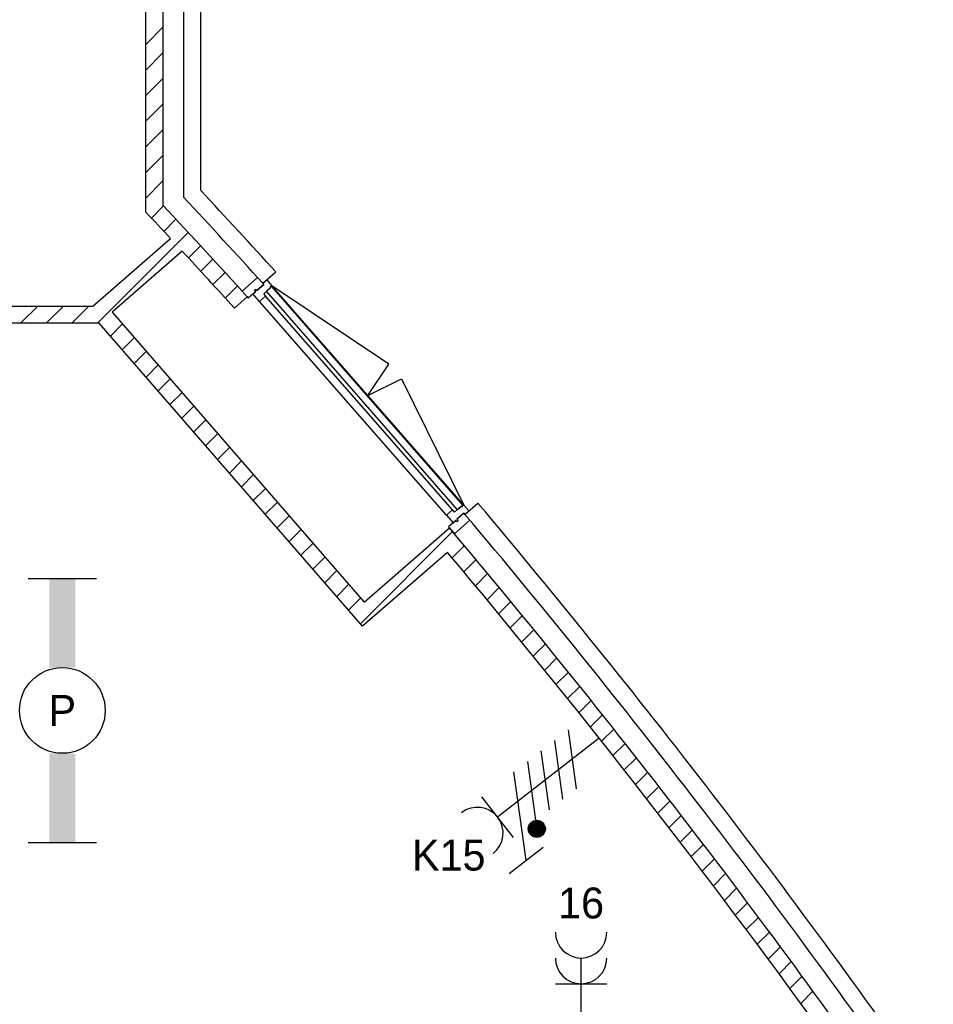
# Model space of a CAD drawing. Header units: millimetres. Extents: x -14827 to 65869, y -40284 to 56382.
# Tile 31 of 53: x 45977 to 51304, y 27880 to 33620. Entities that reach past the tile are written whole.
import ezdxf
from ezdxf.enums import TextEntityAlignment as Align

# ---------------------------------------------------------------- set-up
doc = ezdxf.new("R2010")
doc.units = ezdxf.units.MM
doc.header["$LTSCALE"] = 100
doc.header["$PDMODE"] = 1
for name, color, linetype in [('AA31XI--_HOUT', 242, 'Continuous'), ('AB$8A---_HULPLIJNEN', 7, 'Continuous'), ('AL$8A---_HULPLIJNEN', 1, 'Continuous'), ('EL6221--', 130, 'Continuous'), ('EL6222--', 130, 'Continuous'), ('EL6311--', 130, 'Continuous'), ('xref', 9, 'Continuous')]:
    doc.layers.add(name, color=color, linetype=linetype)
doc.styles.add('BURO-018', font='BUROFONT', dxfattribs={"height": 180})

# ---------------------------------------------------------------- blocks, each defined once
blk = doc.blocks.new('AVB_IP')
at = {"layer": 'AL$8A---_HULPLIJNEN'}
blk.add_point((0, 0), dxfattribs=at)
blk = doc.blocks.new('1115B61540')
at = {"color": 0}
for p, q in [((-7.7, 2), (-7.7, -2)), ((7.7, 2), (7.7, -2))]:
    blk.add_line(p, q, dxfattribs=at)
at = {"color": 0, "linetype": 'Continuous'}
blk.add_circle((0, 0), 2.5, dxfattribs=at)
at = {"color": 0}
for points in [[(-2.5, 0.75), (-7.7, 0.75), (-2.5, -0.75), (-7.7, -0.75)], [(2.5, 0.75), (7.7, 0.75), (2.5, -0.75), (7.7, -0.75)]]:
    blk.add_solid(points, dxfattribs=at)
at = {"color": 0, "linetype": 'Continuous', "style": 'BURO-018'}
for tag, p in [('E_GKAST', (0, 8)), ('E_GROEP', (0, 5)), ('E_SGROEP', (4.5, 5)), ('E_ARMCODE', (0, 0)), ('E_SLET', (4.5, -3))]:
    blk.add_attdef(tag, text='', height=1.8, dxfattribs=at).set_placement(p, align=Align.MIDDLE)
blk = doc.blocks.new('111304D')
at = {"color": 0, "linetype": 'Continuous'}
for p, q in [((-3, 9.982), (-3, 7.482)), ((-3, 8.732), (1.5, 6.134)), ((-1.5, 8.5), (1.5, 8.5)), ((0, 1), (0, 8.5)), ((1.5, 5.134), (-1.5, 6.866)), ((1.5, 4.134), (-1.5, 5.866)), ((1.5, 3.134), (-1.5, 4.866)), ((1.5, 2.134), (-1.5, 3.866))]:
    blk.add_line(p, q, dxfattribs=at)
at = {"color": 0, "linetype": 'Continuous', "const_width": 0.5}
blk.add_lwpolyline([(-1.683, 7.116, 1), (-2.183, 7.116, 1)], format="xyb", close=True, dxfattribs=at)
at = {"color": 0, "linetype": 'Continuous'}
blk.add_circle((-1.933, 7.116), 0.5, dxfattribs=at)
blk.add_arc((0, 10), 1.5, 180, 0, dxfattribs=at)
at = {"color": 0, "linetype": 'Continuous', "style": 'BURO-018'}
for tag, p in [('E_GKAST', (0, 15.5)), ('E_GROEP', (0, 12.5)), ('E_SGROEP', (4.5, 12.5))]:
    blk.add_attdef(tag, text='', height=1.8, dxfattribs=at).set_placement(p, align=Align.MIDDLE)
at = {"color": 0, "linetype": 'Continuous', "style": 'BURO-018', "flags": 1}
for tag, p in [('E_VERMCODE', (13, 12.5)), ('E_MATCODE', (0, 0))]:
    blk.add_attdef(tag, text='', height=1.8, dxfattribs=at).set_placement(p, align=Align.MIDDLE)
blk = doc.blocks.new('111304A')
at = {"color": 0, "linetype": 'Continuous'}
for p, q in [((0, 1), (0, 4.5)), ((-1.5, 3), (1.5, 3))]:
    blk.add_line(p, q, dxfattribs=at)
for centre in [(0, 6), (0, 4.5)]:
    blk.add_arc(centre, 1.5, 180, 0, dxfattribs=at)
at = {"color": 0, "linetype": 'Continuous', "style": 'BURO-018'}
for tag, p in [('E_GKAST', (0, 11.5)), ('E_GROEP', (0, 8.5)), ('E_SGROEP', (4.5, 8.5))]:
    blk.add_attdef(tag, text='', height=1.8, dxfattribs=at).set_placement(p, align=Align.MIDDLE)
at = {"color": 0, "linetype": 'Continuous', "style": 'BURO-018', "flags": 1}
for tag, p in [('E_VERMCODE', (13, 8.5)), ('E_MATCODE', (0, 0))]:
    blk.add_attdef(tag, text='', height=1.8, dxfattribs=at).set_placement(p, align=Align.MIDDLE)

msp = doc.modelspace()

# ---------------------------------------------------------------- hatches: boundary and pattern name
at = {"layer": 'AA31XI--_HOUT'}
h = msp.add_hatch(dxfattribs=at)
h.set_pattern_fill('', color=256, scale=880, style=0, pattern_type=0)
h.set_pattern_definition([])
h.paths.add_polyline_path([(47417.4, 32103.2), (47447.1, 32069.3), (47435, 32058.8), (47438.3, 32055), (47399.9, 32021.5), (47411.1, 32008.7), (47375.7, 31977.7), (47337.5, 32021.4), (47352.6, 32034.5), (47346.7, 32041.3), (47354.2, 32047.9), (47360.1, 32041.1), (47400.8, 32076.7), (47394.8, 32083.5)])
h = msp.add_hatch(dxfattribs=at)
h.set_pattern_fill('', color=256, scale=880, angle=131.18493, style=0, pattern_type=0)
h.set_pattern_definition([])
h.paths.add_polyline_path([(48596.1, 30756.1), (48566.5, 30789.9), (48554.4, 30779.4), (48551.2, 30783.2), (48512.8, 30749.6), (48501.6, 30762.4), (48466.2, 30731.4), (48504.4, 30687.8), (48519.4, 30701), (48525.4, 30694.2), (48532.9, 30700.8), (48527, 30707.5), (48567.6, 30743.1), (48573.5, 30736.3)])

# ---------------------------------------------------------------- linework, layer by layer
at = {"layer": 'xref'}
for p, q in [((46812.6, 47410), (46812.6, 32538.3)), ((46932.6, 47410), (46932.6, 32585.6)), ((47032.6, 32625), (47032.6, 47410)), ((46712.6, 32498.8), (46712.6, 33885)), ((46712.6, 33476), (46812.6, 33576)), ((46712.6, 33326.7), (46812.6, 33426.7)), ((46712.6, 33177.4), (46812.6, 33277.4)), ((46712.6, 33028), (46812.6, 33128)), ((46712.6, 32878.7), (46812.6, 32978.7)), ((46712.6, 32729.3), (46812.6, 32829.3)), ((46712.6, 32580), (46812.6, 32680)), ((46745.6, 32463.6), (46816.3, 32534.3)), ((46817.6, 32386.3), (46888.4, 32457.1)), ((46430.7, 31850), (46960.3, 32379.7)), ((46404, 31950), (46857.1, 32343.9)), ((46925.1, 32270.5), (46516.9, 31915.6)), ((46961.3, 32231.3), (47032.1, 32302.1)), ((47032.9, 32153.6), (47103.7, 32224.3)), ((47104.3, 32075.6), (47175.1, 32146.4)), ((47394.8, 32083.5), (47470.1, 32149.3)), ((47274.2, 32037.7), (47364.6, 32116.8)), ((47364.6, 32116.8), (47394.8, 32083.5)), ((47175.6, 31997.6), (47246.4, 32068.4)), ((47304.5, 32004.4), (47274.2, 32037.7)), ((47352.6, 32034.5), (47310.4, 31997.7)), ((47354.2, 32047.9), (47346.7, 32041.3)), ((47346.7, 32041.3), (47352.6, 32034.5)), ((47360.1, 32041.1), (47354.2, 32047.9)), ((47400.8, 32076.7), (47360.1, 32041.1)), ((47394.8, 32083.5), (47400.8, 32076.7)), ((47415.8, 32036.7), (47444.6, 32064.5)), ((48530, 30763.3), (47415.8, 32036.7)), ((47444.6, 32064.5), (48561.4, 30788.2)), ((48566.5, 30789.9), (47447.1, 32069.3)), ((48129.2, 31612.4), (47447.1, 32069.3)), ((47304.5, 32004.4), (47229.2, 31938.6)), ((47304.5, 32004.4), (47310.4, 31997.7)), ((47310.4, 31997.7), (47304.5, 32004.4)), ((47337.5, 32021.4), (47310.4, 31997.7)), ((48466.2, 30731.4), (47375.7, 31977.7)), ((48501.6, 30762.4), (47411.1, 32008.7)), ((44312.6, 31950), (46404, 31950)), ((45982.7, 31850), (46082.7, 31950)), ((46132, 31850), (46232, 31950)), ((46281.3, 31850), (46381.3, 31950)), ((46516.9, 31915.6), (47986.5, 30225.1)), ((46441.4, 31850), (44312.6, 31850)), ((47976.6, 30084), (46441.4, 31850)), ((46505.9, 31775.9), (46576.8, 31846.8)), ((46575.3, 31696), (46646.2, 31766.9)), ((46644.8, 31616.1), (46715.7, 31687)), ((46714.2, 31536.2), (46785.1, 31607.1)), ((48006.8, 31429.6), (48129.2, 31612.4)), ((46783.7, 31456.3), (46854.6, 31527.2)), ((48006.8, 31429.6), (48204.2, 31526.7)), ((48204.2, 31526.7), (48566.5, 30789.9)), ((46853.1, 31376.4), (46924, 31447.3)), ((46922.6, 31296.5), (46993.5, 31367.4)), ((46992, 31216.6), (47062.9, 31287.5)), ((47061.5, 31136.7), (47132.4, 31207.6)), ((47130.9, 31056.9), (47201.8, 31127.7)), ((47200.4, 30977), (47271.3, 31047.8)), ((47269.8, 30897.1), (47340.7, 30967.9)), ((47339.3, 30817.2), (47410.1, 30888.1)), ((47408.7, 30737.3), (47479.6, 30808.2)), ((48561.4, 30788.2), (48530, 30763.3)), ((48573.5, 30736.3), (48648.8, 30802.2)), ((47478.2, 30657.4), (47549, 30728.3)), ((48567.5, 30743), (48526.9, 30707.4)), ((48573.4, 30736.2), (48567.5, 30743)), ((48602.4, 30701.8), (48573.4, 30736.2)), ((48407.9, 30591.4), (48483.2, 30657.3)), ((48519.3, 30700.9), (48477.2, 30664)), ((48477.2, 30664), (48483.1, 30657.2)), ((48483.1, 30657.2), (48512.1, 30622.8)), ((48512.1, 30622.8), (48602.4, 30701.8)), ((48525.3, 30694.1), (48519.3, 30700.9)), ((48532.8, 30700.7), (48525.3, 30694.1)), ((48526.9, 30707.4), (48532.8, 30700.7)), ((47547.6, 30577.5), (47618.5, 30648.4)), ((47964.3, 30098.1), (48501.6, 30635.5)), ((47617.1, 30497.6), (47687.9, 30568.5)), ((47986.5, 30225.1), (48407.9, 30591.4)), ((48407.9, 30591.4), (48407.9, 30591.4)), ((48498.8, 30483.3), (48569.8, 30554.3)), ((47686.5, 30417.7), (47757.4, 30488.6)), ((48472.3, 30514.9), (47976.6, 30084)), ((48566.8, 30402), (48637.8, 30473)), ((47756, 30337.8), (47826.8, 30408.7)), ((48634.7, 30320.5), (48705.7, 30391.5)), ((47825.4, 30257.9), (47896.3, 30328.8)), ((48702.4, 30238.9), (48773.4, 30309.9)), ((47894.9, 30178), (47965.7, 30248.9)), ((48769.9, 30157), (48840.9, 30228.1)), ((48837.3, 30075.1), (48908.3, 30146.1)), ((48904.5, 29992.9), (48975.5, 30064)), ((48971.5, 29910.6), (49042.6, 29981.7)), ((49038.4, 29828.1), (49109.5, 29899.2)), ((49105.1, 29745.5), (49176.2, 29816.6)), ((49171.6, 29662.7), (49242.8, 29733.8)), ((49238, 29579.7), (49309.1, 29650.9)), ((49304.2, 29496.6), (49375.4, 29567.8)), ((49370.3, 29413.3), (49441.4, 29484.5)), ((49436.1, 29329.9), (49507.3, 29401.1)), ((49501.9, 29246.2), (49573.1, 29317.5)), ((49567.4, 29162.5), (49638.7, 29233.7)), ((49632.8, 29078.5), (49704.1, 29149.8)), ((49698, 28994.4), (49769.3, 29065.7)), ((49763.1, 28910.1), (49834.4, 28981.4)), ((49828, 28825.7), (49899.3, 28897)), ((49892.7, 28741), (49964, 28812.4)), ((49957.3, 28656.3), (50028.6, 28727.6)), ((50021.7, 28571.3), (50093, 28642.7)), ((50085.9, 28486.2), (50157.3, 28557.6)), ((50149.9, 28400.9), (50221.4, 28472.4)), ((50213.8, 28315.5), (50285.3, 28386.9)), ((50277.6, 28229.9), (50349, 28301.3)), ((50341.1, 28144.1), (50412.6, 28215.6)), ((50404.5, 28058.1), (50476.1, 28129.7)), ((50467.8, 27972), (50539.3, 28043.6)), ((50530.8, 27885.8), (50602.4, 27957.3))]:
    msp.add_line(p, q, dxfattribs=at)
for points in [[(47417.4, 32103.2), (47447.1, 32069.3), (47435, 32058.8), (47438.3, 32055), (47399.9, 32021.5), (47411.1, 32008.7), (47375.7, 31977.7), (47337.5, 32021.4), (47352.6, 32034.5), (47346.7, 32041.3), (47354.2, 32047.9), (47360.1, 32041.1), (47400.8, 32076.7), (47394.8, 32083.5)], [(48596.1, 30756.1), (48566.5, 30789.9), (48554.4, 30779.4), (48551.2, 30783.2), (48512.8, 30749.6), (48501.6, 30762.4), (48466.2, 30731.4), (48504.4, 30687.8), (48519.4, 30701), (48525.4, 30694.2), (48532.9, 30700.8), (48527, 30707.5), (48567.6, 30743.1), (48573.5, 30736.3)]]:
    msp.add_lwpolyline(points, close=True, dxfattribs=at)
for radius, start, end in [(49168, 42.22793, 42.98103), (49068, 42.23006, 43.02698), (48848, 42.88016, 43.1286), (48948, 42.23264, 43.08232), (48848, 42.23479, 42.76281), (49168, 35.06958, 40.14191), (49068, 35.06958, 40.1398), (48948, 35.06958, 40.13725), (48848, 35.97605, 40.0178)]:
    msp.add_arc((11062.3, -895.6), radius, start, end, dxfattribs=at)

# ---------------------------------------------------------------- block references
at = {"layer": 'AB$8A---_HULPLIJNEN', "extrusion": (0, 0, -1), "xscale": 0.2, "yscale": 0.2, "zscale": -0.2, "rotation": 228.8150702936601}
msp.add_blockref('AVB_IP', (-47417.4, 32103.2), dxfattribs=at)
at = {"layer": 'AB$8A---_HULPLIJNEN', "xscale": 0.2000000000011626, "yscale": 0.199999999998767, "zscale": 0.2, "rotation": 131.1849297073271}
msp.add_blockref('AVB_IP', (48596.1, 30756.1), dxfattribs=at)
at = {"layer": 'EL6221--'}
ref = msp.add_blockref('111304D', (49434.8, 29492.9), dxfattribs=dict(at, xscale=100.0000000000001, yscale=100, zscale=100, rotation=127.900442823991))
ref.add_attrib('E_GROEP', 'K15', dxfattribs={"layer": '0', "color": 7, "linetype": 'Continuous', "height": 180, "style": 'BURO-018'}).set_placement((48478.9, 28748.8), align=Align.MIDDLE)
at = {"layer": 'EL6222--'}
ref = msp.add_blockref('111304A', (49250.4, 27700), dxfattribs=dict(at, xscale=100, yscale=100, zscale=100))
ref.add_attrib('E_GROEP', '16', dxfattribs={"layer": '0', "color": 7, "linetype": 'Continuous', "height": 180, "style": 'BURO-018'}).set_placement((49250.4, 28470.9), align=Align.MIDDLE)
at = {"layer": 'EL6311--'}
ref = msp.add_blockref('1115B61540', (46225.9, 29593.3), dxfattribs=dict(at, xscale=100, yscale=100, zscale=100, rotation=90))
ref.add_attrib('E_ARMCODE', 'P', dxfattribs={"layer": '0', "color": 7, "linetype": 'Continuous', "height": 180, "style": 'BURO-018'}).set_placement((46225.9, 29593.3), align=Align.MIDDLE)
ref.add_attrib('E_GROEP', '5', dxfattribs={"layer": '0', "color": 7, "linetype": 'Continuous', "height": 180, "style": 'BURO-018'}).set_placement((45835.9, 30215.4), align=Align.MIDDLE)

doc.saveas('drawing.dxf')
